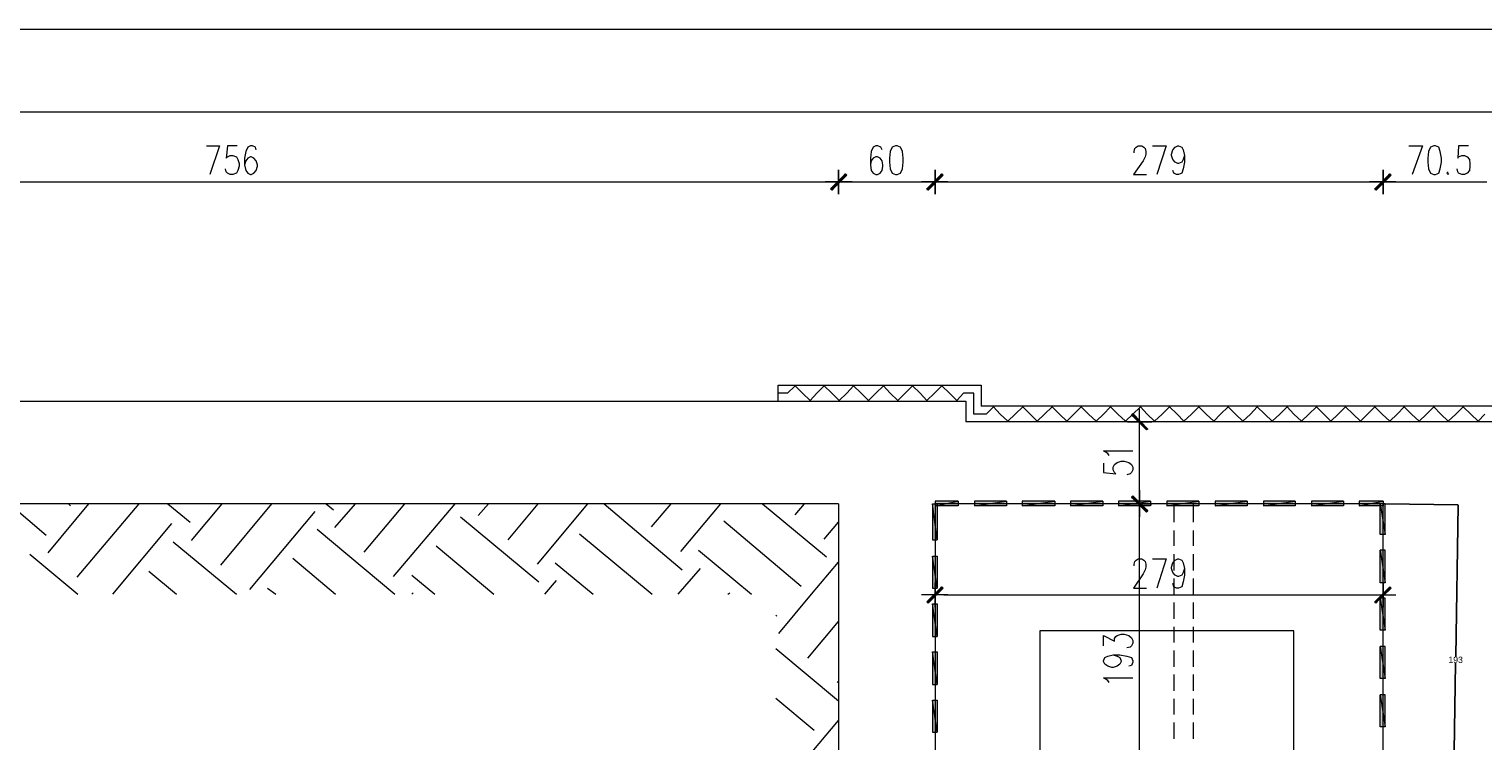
# Model space of a CAD drawing. Header units: inches. Extents: x 1504 to 12593, y -807 to 3183.
# Tile 86 of 256: x 2284 to 3187, y 2741 to 3183. Entities that reach past the tile are written whole.
import ezdxf

# ---------------------------------------------------------------- set-up
doc = ezdxf.new("R2010")
doc.units = ezdxf.units.IN
doc.header["$MEASUREMENT"] = 0
for name, color, linetype in [('at_Entity', 7, 'Continuous'), ('at_Rect', 7, 'Continuous'), ('at_Solid', 7, 'Continuous')]:
    doc.layers.add(name, color=color, linetype=linetype)
doc.dimstyles.get("Standard").update_dxf_attribs({"dimtxt": 4, "dimasz": 0.18, "dimexe": 0.18, "dimexo": 0.0625, "dimgap": 0.09, "dimtad": 0, "dimtih": 1, "dimtoh": 1, "dimdec": 0, "dimzin": 0, "dimdsep": 46, "dimtxsty": 'Standard', "dimcen": 0.09, "dimadec": 0, "dimazin": 0, "dimtfac": 1, "dimtdec": 0, "dimtofl": 0, "dimtmove": 0, "dimatfit": 3, "dimfxl": 1, "dimtolj": 1, "dimtzin": 0, "dimarcsym": 0})

# ---------------------------------------------------------------- blocks, each defined once
blk = doc.blocks.new('*D6')
at = {"color": 0, "lineweight": -2, "transparency": 16777216}
for p, q in [((3126.39, 2888.12), (3171.85, 2887.42)), ((3171.67, 2887.24), (3170.22, 2793.21)), ((3168.72, 2694.99), (3170.16, 2789.03)), ((3123.43, 2695.5), (3168.89, 2694.81))]:
    blk.add_line(p, q, dxfattribs=at)
at = {"color": 0, "transparency": 16777216}
for points in [[(3171.64, 2887.24), (3171.7, 2887.24), (3171.67, 2887.42)], [(3168.69, 2694.99), (3168.75, 2694.99), (3168.71, 2694.81)]]:
    blk.add_solid(points, dxfattribs=at)
at = {"layer": 'Defpoints', "color": 0, "transparency": 16777216}
for p in [(3126.33, 2888.12), (3123.37, 2695.51), (3168.71, 2694.81)]:
    blk.add_point(p, dxfattribs=at)
at = {"color": 0, "lineweight": 15, "transparency": 16777216, "insert": (3170.19, 2791.12), "char_height": 4, "attachment_point": 5}
blk.add_mtext('\\A1;193', dxfattribs=at)

msp = doc.modelspace()

# ---------------------------------------------------------------- hatches: boundary and pattern name
at = {"layer": 'at_Solid', "lineweight": 15}
for points in [[(2790.93, 3093.4), (2782.45, 3083.27), (2781.62, 3084.12)], [(2781.62, 3084.12), (2782.45, 3083.27), (2790.93, 3093.4)], [(2791.77, 3092.56), (2790.93, 3093.4), (2782.45, 3083.27)], [(2782.45, 3083.27), (2790.93, 3093.4), (2791.77, 3092.56)], [(2850.91, 3093.4), (2842.04, 3083.27), (2841.59, 3084.12)], [(2841.59, 3084.12), (2842.43, 3083.27), (2850.91, 3093.4)], [(2851.74, 3092.56), (2850.91, 3093.4), (2842.04, 3083.27)], [(2842.43, 3083.27), (2850.91, 3093.4), (2851.74, 3092.56)], [(3129.28, 3093.4), (3120.41, 3083.27), (3119.97, 3084.12)], [(3119.97, 3084.12), (3120.81, 3083.27), (3129.28, 3093.4)], [(3130.12, 3092.56), (3129.28, 3093.4), (3120.41, 3083.27)], [(3120.81, 3083.27), (3129.28, 3093.4), (3130.12, 3092.56)], [(2969.62, 2944.3), (2968.73, 2943.45), (2978.88, 2934.58)], [(2968.73, 2943.45), (2978.88, 2934.58), (2978.05, 2934.16)], [(2969.62, 2893.19), (2968.73, 2892.34), (2978.88, 2883.89)], [(2978.88, 2883.89), (2968.73, 2892.34), (2969.62, 2893.19)], [(2968.73, 2892.34), (2978.88, 2883.89), (2978.05, 2883.05)], [(2978.05, 2883.05), (2978.88, 2883.89), (2968.73, 2892.34)], [(2844.99, 2865.73), (2847.95, 2865.73), (2844.99, 2888.12)], [(2847.95, 2865.73), (2844.99, 2888.12), (2847.95, 2888.12)], [(2846.67, 2889.81), (2846.67, 2886.85), (2861.06, 2889.81)], [(2846.67, 2886.85), (2861.06, 2889.81), (2861.06, 2886.85)], [(2871.16, 2889.81), (2871.16, 2886.85), (2891.02, 2889.81)], [(2871.16, 2886.85), (2891.02, 2889.81), (2891.02, 2886.85)], [(2900.72, 2889.81), (2900.72, 2886.85), (2921.03, 2889.81)], [(2900.72, 2886.85), (2921.03, 2889.81), (2921.03, 2886.85)], [(2930.74, 2889.81), (2930.74, 2886.85), (2950.99, 2889.81)], [(2930.74, 2886.85), (2950.99, 2889.81), (2950.99, 2886.85)], [(2960.75, 2889.81), (2960.75, 2886.85), (2980.56, 2889.81)], [(2960.75, 2886.85), (2980.56, 2889.81), (2980.56, 2886.85)], [(2990.71, 2889.81), (2990.71, 2886.85), (3010.57, 2889.81)], [(2990.71, 2886.85), (3010.57, 2889.81), (3010.57, 2886.85)], [(3020.72, 2889.81), (3020.72, 2886.85), (3040.58, 2889.81)], [(3020.72, 2886.85), (3040.58, 2889.81), (3040.58, 2886.85)], [(3050.68, 2889.81), (3050.68, 2886.85), (3070.54, 2889.81)], [(3050.68, 2886.85), (3070.54, 2889.81), (3070.54, 2886.85)], [(3080.69, 2889.81), (3080.69, 2886.85), (3100.55, 2889.81)], [(3080.69, 2886.85), (3100.55, 2889.81), (3100.55, 2886.85)], [(3110.26, 2889.81), (3110.26, 2886.85), (3125.04, 2889.81)], [(3110.26, 2886.85), (3125.04, 2889.81), (3125.04, 2886.85)], [(3126.33, 2888.12), (3123.37, 2888.12), (3126.33, 2869.11)], [(3123.37, 2888.12), (3126.33, 2869.11), (3123.37, 2869.11)], [(2844.99, 2835.74), (2847.95, 2835.74), (2844.99, 2855.59)], [(2847.95, 2835.74), (2844.99, 2855.59), (2847.95, 2855.59)], [(3126.33, 2859.39), (3123.37, 2859.39), (3126.33, 2839.12)], [(3123.37, 2859.39), (3126.33, 2839.12), (3123.37, 2839.12)], [(2841.59, 2827.29), (2842.43, 2826.45), (2850.91, 2836.59)], [(2842.43, 2826.45), (2850.91, 2836.59), (2851.74, 2835.74)], [(3129.28, 2836.59), (3120.41, 2826.45), (3119.97, 2827.29)], [(3130.12, 2835.74), (3129.28, 2836.59), (3120.41, 2826.45)], [(3126.33, 2829.41), (3123.37, 2829.41), (3126.33, 2809.55)], [(3123.37, 2829.41), (3126.33, 2809.55), (3123.37, 2809.55)], [(2844.99, 2805.75), (2847.95, 2805.75), (2844.99, 2826.03)], [(2847.95, 2805.75), (2844.99, 2826.03), (2847.95, 2826.03)], [(2844.99, 2775.76), (2847.95, 2775.76), (2844.99, 2796.03)], [(2847.95, 2775.76), (2844.99, 2796.03), (2847.95, 2796.03)], [(3126.33, 2799.42), (3123.37, 2799.42), (3126.33, 2779.56)], [(3123.37, 2799.42), (3126.33, 2779.56), (3123.37, 2779.56)], [(2844.99, 2746.19), (2847.95, 2746.19), (2844.99, 2766.04)], [(2847.95, 2746.19), (2844.99, 2766.04), (2847.95, 2766.04)], [(3126.33, 2769.42), (3123.37, 2769.42), (3126.33, 2749.57)], [(3123.37, 2769.42), (3126.33, 2749.57), (3123.37, 2749.57)]]:
    msp.add_hatch(color=7, dxfattribs=at).paths.add_polyline_path(points)

# ---------------------------------------------------------------- linework, layer by layer
at = {"layer": 'at_Entity', "color": 7, "lineweight": 15}
for p, q in [((1987.09, 3131.85), (6705.31, 3131.85)), ((2393.84, 3110.73), (2401.87, 3110.73)), ((2401.87, 3110.73), (2395.96, 3092.98)), ((2406.95, 3110.73), (2406.11, 3103.12)), ((2412.86, 3110.73), (2406.95, 3110.73)), ((2419.61, 3109.88), (2418.39, 3107.34)), ((2421.34, 3110.73), (2419.61, 3109.88)), ((2422.57, 3110.73), (2421.34, 3110.73)), ((2424.3, 3109.88), (2422.57, 3110.73)), ((2424.69, 3108.19), (2424.3, 3109.88)), ((2808.23, 3109.88), (2806.95, 3107.34)), ((2809.9, 3110.73), (2808.23, 3109.88)), ((2811.18, 3110.73), (2809.9, 3110.73)), ((2812.86, 3109.88), (2811.18, 3110.73)), ((2813.75, 3108.19), (2812.86, 3109.88)), ((2820.06, 3109.88), (2818.77, 3107.34)), ((2822.18, 3110.73), (2820.06, 3109.88)), ((2823.01, 3110.73), (2822.18, 3110.73)), ((2825.13, 3109.88), (2823.01, 3110.73)), ((2826.41, 3107.34), (2825.13, 3109.88)), ((2970.46, 3107.34), (2970.85, 3109.04)), ((2970.85, 3109.04), (2971.69, 3109.88)), ((2971.69, 3109.88), (2972.97, 3110.73)), ((2972.97, 3110.73), (2975.09, 3110.73)), ((2975.09, 3110.73), (2976.37, 3109.88)), ((2976.37, 3109.88), (2977.21, 3109.04)), ((2977.21, 3109.04), (2977.6, 3107.34)), ((2981.84, 3110.73), (2990.32, 3110.73)), ((2990.32, 3110.73), (2984.4, 3092.98)), ((2993.67, 3105.65), (2994.5, 3108.19)), ((2994.5, 3108.19), (2995.79, 3109.88)), ((2995.79, 3109.88), (2997.46, 3110.73)), ((2997.46, 3110.73), (2997.91, 3110.73)), ((2997.91, 3110.73), (3000.03, 3109.88)), ((3000.03, 3109.88), (3000.86, 3108.19)), ((3000.86, 3108.19), (3001.7, 3104.81)), ((3141.11, 3110.73), (3149.54, 3110.73)), ((3149.54, 3110.73), (3143.18, 3092.98)), ((3154.61, 3109.88), (3153.33, 3107.34)), ((3156.73, 3110.73), (3154.61, 3109.88)), ((3157.57, 3110.73), (3156.73, 3110.73)), ((3159.69, 3109.88), (3157.57, 3110.73)), ((3160.53, 3107.34), (3159.69, 3109.88)), ((3171.91, 3110.73), (3171.52, 3103.12)), ((3178.27, 3110.73), (3171.91, 3110.73)), ((2406.11, 3103.12), (2406.95, 3103.96)), ((2406.95, 3103.96), (2408.62, 3104.81)), ((2408.62, 3104.81), (2410.35, 3104.81)), ((2410.35, 3104.81), (2412.47, 3103.96)), ((2412.47, 3103.96), (2413.31, 3102.28)), ((2413.31, 3102.28), (2414.15, 3099.74)), ((2414.15, 3099.74), (2414.15, 3098.05)), ((2418.39, 3107.34), (2417.49, 3103.12)), ((2417.49, 3103.12), (2417.49, 3098.9)), ((2418.39, 3101.43), (2417.49, 3098.9)), ((2419.61, 3103.12), (2418.39, 3101.43)), ((2421.34, 3103.96), (2419.61, 3103.12)), ((2421.73, 3103.96), (2421.34, 3103.96)), ((2423.41, 3103.12), (2421.73, 3103.96)), ((2424.69, 3101.43), (2423.41, 3103.12)), ((2425.53, 3098.9), (2424.69, 3101.43)), ((2806.95, 3107.34), (2806.55, 3103.12)), ((2806.55, 3103.12), (2806.55, 3098.9)), ((2806.95, 3101.43), (2806.55, 3098.9)), ((2808.23, 3103.12), (2806.95, 3101.43)), ((2809.9, 3103.96), (2808.23, 3103.12)), ((2810.79, 3103.96), (2809.9, 3103.96)), ((2812.47, 3103.12), (2810.79, 3103.96)), ((2813.75, 3101.43), (2812.47, 3103.12)), ((2814.14, 3098.9), (2813.75, 3101.43)), ((2818.77, 3107.34), (2818.38, 3103.12)), ((2818.38, 3103.12), (2818.38, 3100.58)), ((2818.38, 3100.58), (2818.77, 3096.36)), ((2826.81, 3103.12), (2826.41, 3107.34)), ((2826.41, 3096.36), (2826.81, 3100.58)), ((2826.81, 3100.58), (2826.81, 3103.12)), ((2975.93, 3101.43), (2970.01, 3092.98)), ((2970.46, 3106.5), (2970.46, 3107.34)), ((2977.21, 3103.96), (2975.93, 3101.43)), ((2977.6, 3105.65), (2977.21, 3103.96)), ((2977.6, 3107.34), (2977.6, 3105.65)), ((2993.67, 3104.81), (2993.67, 3105.65)), ((2994.5, 3102.28), (2993.67, 3104.81)), ((2995.79, 3100.58), (2994.5, 3102.28)), ((2997.46, 3099.74), (2995.79, 3100.58)), ((2997.91, 3099.74), (2997.46, 3099.74)), ((3000.03, 3100.58), (2997.91, 3099.74)), ((3000.86, 3102.28), (3000.03, 3100.58)), ((3001.7, 3104.81), (3000.86, 3102.28)), ((3001.7, 3100.58), (3000.86, 3096.36)), ((3001.7, 3104.81), (3001.7, 3100.58)), ((3153.33, 3107.34), (3152.94, 3103.12)), ((3152.94, 3103.12), (3152.94, 3100.58)), ((3152.94, 3100.58), (3153.33, 3096.36)), ((3161.36, 3103.12), (3160.53, 3107.34)), ((3160.53, 3096.36), (3161.36, 3100.58)), ((3161.36, 3100.58), (3161.36, 3103.12)), ((3171.52, 3103.12), (3171.91, 3103.96)), ((3171.91, 3103.96), (3174.03, 3104.81)), ((3174.03, 3104.81), (3175.7, 3104.81)), ((3175.7, 3104.81), (3177.43, 3103.96)), ((3177.43, 3103.96), (3178.71, 3102.28)), ((3178.71, 3102.28), (3179.1, 3099.74)), ((3179.1, 3099.74), (3179.1, 3098.05)), ((2406.11, 3094.68), (2405.67, 3096.36)), ((2406.95, 3093.83), (2406.11, 3094.68)), ((2408.62, 3092.98), (2406.95, 3093.83)), ((2410.35, 3092.98), (2408.62, 3092.98)), ((2412.47, 3093.83), (2410.35, 3092.98)), ((2413.31, 3095.52), (2412.47, 3093.83)), ((2414.15, 3098.05), (2413.31, 3095.52)), ((2417.49, 3098.9), (2418.39, 3095.52)), ((2418.39, 3095.52), (2419.61, 3093.83)), ((2419.61, 3093.83), (2421.34, 3092.98)), ((2421.34, 3092.98), (2421.73, 3092.98)), ((2421.73, 3092.98), (2423.41, 3093.83)), ((2423.41, 3093.83), (2424.69, 3095.52)), ((2424.69, 3095.52), (2425.53, 3098.05)), ((2425.53, 3098.05), (2425.53, 3098.9)), ((2781.62, 3084.12), (2790.93, 3093.4)), ((2790.93, 3093.4), (2781.62, 3084.12)), ((2782.06, 3083.69), (2791.32, 3092.98)), ((2791.32, 3092.98), (2782.06, 3083.69)), ((2790.93, 3093.4), (2782.45, 3083.27)), ((2790.93, 3093.4), (2782.45, 3083.27)), ((2782.45, 3083.27), (2790.93, 3093.4)), ((2782.45, 3083.27), (2790.93, 3093.4)), ((2782.45, 3083.27), (2791.77, 3092.56)), ((2791.77, 3092.56), (2782.45, 3083.27)), ((2786.69, 3095.94), (2786.69, 3080.73)), ((2786.69, 3080.73), (2786.69, 3095.94)), ((2791.77, 3092.56), (2790.93, 3093.4)), ((2790.93, 3093.4), (2791.77, 3092.56)), ((2806.55, 3098.9), (2806.95, 3095.52)), ((2806.95, 3095.52), (2808.23, 3093.83)), ((2808.23, 3093.83), (2809.9, 3092.98)), ((2809.9, 3092.98), (2810.79, 3092.98)), ((2810.79, 3092.98), (2812.47, 3093.83)), ((2812.47, 3093.83), (2813.75, 3095.52)), ((2813.75, 3095.52), (2814.14, 3098.05)), ((2814.14, 3098.05), (2814.14, 3098.9)), ((2818.77, 3096.36), (2820.06, 3093.83)), ((2820.06, 3093.83), (2822.18, 3092.98)), ((2822.18, 3092.98), (2823.01, 3092.98)), ((2823.01, 3092.98), (2825.13, 3093.83)), ((2825.13, 3093.83), (2826.41, 3096.36)), ((2841.59, 3084.12), (2850.91, 3093.4)), ((2850.91, 3093.4), (2841.59, 3084.12)), ((2850.91, 3093.4), (2842.04, 3083.27)), ((2850.91, 3093.4), (2842.04, 3083.27)), ((2842.04, 3083.69), (2851.3, 3092.98)), ((2851.3, 3092.98), (2842.04, 3083.69)), ((2842.04, 3083.27), (2851.74, 3092.56)), ((2842.43, 3083.27), (2850.91, 3093.4)), ((2842.43, 3083.27), (2850.91, 3093.4)), ((2851.74, 3092.56), (2842.43, 3083.27)), ((2846.67, 3095.94), (2846.67, 3080.73)), ((2846.67, 3080.73), (2846.67, 3095.94)), ((2851.74, 3092.56), (2850.91, 3093.4)), ((2850.91, 3093.4), (2851.74, 3092.56)), ((2970.01, 3092.98), (2978.05, 3092.98)), ((2994.95, 3093.83), (2994.5, 3095.52)), ((2996.62, 3092.98), (2994.95, 3093.83)), ((2997.91, 3092.98), (2996.62, 3092.98)), ((3000.03, 3093.83), (2997.91, 3092.98)), ((3000.86, 3096.36), (3000.03, 3093.83)), ((3119.97, 3084.12), (3129.28, 3093.4)), ((3129.28, 3093.4), (3119.97, 3084.12)), ((3129.28, 3093.4), (3120.41, 3083.27)), ((3129.28, 3093.4), (3120.41, 3083.27)), ((3120.41, 3083.69), (3129.68, 3092.98)), ((3129.68, 3092.98), (3120.41, 3083.69)), ((3120.41, 3083.27), (3130.12, 3092.56)), ((3120.81, 3083.27), (3129.28, 3093.4)), ((3120.81, 3083.27), (3129.28, 3093.4)), ((3130.12, 3092.56), (3120.81, 3083.27)), ((3125.04, 3095.94), (3125.04, 3080.73)), ((3125.04, 3080.73), (3125.04, 3095.94)), ((3130.12, 3092.56), (3129.28, 3093.4)), ((3129.28, 3093.4), (3130.12, 3092.56)), ((3153.33, 3096.36), (3154.61, 3093.83)), ((3154.61, 3093.83), (3156.73, 3092.98)), ((3156.73, 3092.98), (3157.57, 3092.98)), ((3157.57, 3092.98), (3159.69, 3093.83)), ((3159.69, 3093.83), (3160.53, 3096.36)), ((3165.6, 3094.68), (3164.77, 3093.83)), ((3164.77, 3093.83), (3165.6, 3092.98)), ((3165.6, 3092.98), (3165.99, 3093.83)), ((3171.52, 3094.68), (3171.07, 3096.36)), ((3171.91, 3093.83), (3171.52, 3094.68)), ((3174.03, 3092.98), (3171.91, 3093.83)), ((3175.7, 3092.98), (3174.03, 3092.98)), ((3177.43, 3093.83), (3175.7, 3092.98)), ((3178.71, 3095.52), (3177.43, 3093.83)), ((3179.1, 3098.05), (3178.71, 3095.52)), ((2038.19, 3088.34), (2781.23, 3088.34)), ((2778.27, 3088.34), (2795.12, 3088.34)), ((2795.12, 3088.34), (2778.27, 3088.34)), ((2782.45, 3083.27), (2781.62, 3084.12)), ((2781.62, 3084.12), (2782.45, 3083.27)), ((2792.16, 3088.34), (2840.75, 3088.34)), ((2838.24, 3088.34), (2854.7, 3088.34)), ((2854.7, 3088.34), (2838.24, 3088.34)), ((2842.04, 3083.27), (2841.59, 3084.12)), ((2841.59, 3084.12), (2842.43, 3083.27)), ((2852.19, 3088.34), (3119.52, 3088.34)), ((3116.57, 3088.34), (3133.08, 3088.34)), ((3133.08, 3088.34), (3116.57, 3088.34)), ((3120.41, 3083.27), (3119.97, 3084.12)), ((3119.97, 3084.12), (3120.81, 3083.27)), ((3130.51, 3088.34), (3189.65, 3088.34)), ((2749.09, 2962.04), (2875.4, 2962.04)), ((2749.09, 2951.9), (2749.09, 2962.04)), ((2755.01, 2956.97), (2749.09, 2956.97)), ((2755.01, 2956.97), (2759.64, 2961.62)), ((2759.64, 2961.62), (2764.32, 2956.97)), ((2768.95, 2952.32), (2764.32, 2956.97)), ((2773.19, 2956.97), (2768.95, 2952.32)), ((2773.19, 2956.97), (2777.82, 2961.62)), ((2777.82, 2961.62), (2782.45, 2956.97)), ((2787.14, 2952.32), (2782.45, 2956.97)), ((2791.77, 2956.97), (2787.14, 2952.32)), ((2791.77, 2956.97), (2796.01, 2961.62)), ((2796.01, 2961.62), (2800.64, 2956.97)), ((2805.27, 2952.32), (2800.64, 2956.97)), ((2809.9, 2956.97), (2805.27, 2952.32)), ((2809.9, 2956.97), (2814.59, 2961.62)), ((2814.59, 2961.62), (2818.77, 2956.97)), ((2823.46, 2952.32), (2818.77, 2956.97)), ((2828.09, 2956.97), (2823.46, 2952.32)), ((2828.09, 2956.97), (2832.72, 2961.62)), ((2832.72, 2961.62), (2837.41, 2956.97)), ((2841.59, 2952.32), (2837.41, 2956.97)), ((2846.28, 2956.97), (2841.59, 2952.32)), ((2846.28, 2956.97), (2850.91, 2961.62)), ((2850.91, 2961.62), (2855.54, 2956.97)), ((2860.17, 2952.32), (2855.54, 2956.97)), ((2864.41, 2956.97), (2860.17, 2952.32)), ((2870.77, 2956.97), (2864.41, 2956.97)), ((2870.77, 2943.88), (2870.77, 2956.97)), ((2875.4, 2962.04), (2875.4, 2948.94)), ((1981.63, 2951.9), (2865.69, 2951.9)), ((2865.69, 2951.9), (2865.69, 2939.23)), ((3255.98, 2948.94), (2875.4, 2948.94)), ((2878.35, 2943.88), (2882.98, 2948.52)), ((2882.98, 2948.52), (2887.22, 2943.88)), ((2896.54, 2943.88), (2901.17, 2948.52)), ((2901.17, 2948.52), (2905.8, 2943.88)), ((2914.67, 2943.88), (2919.36, 2948.52)), ((2919.36, 2948.52), (2923.99, 2943.88)), ((2932.86, 2943.88), (2937.49, 2948.52)), ((2937.49, 2948.52), (2942.12, 2943.88)), ((2951.43, 2943.88), (2955.67, 2948.52)), ((2955.67, 2948.52), (2960.3, 2943.88)), ((2969.62, 2943.88), (2974.25, 2948.52)), ((2973.81, 2930.78), (2973.81, 2947.26)), ((2974.25, 2948.52), (2978.49, 2943.88)), ((2987.75, 2943.88), (2992.38, 2948.52)), ((2992.38, 2948.52), (2997.07, 2943.88)), ((3005.94, 2943.88), (3010.57, 2948.52)), ((3010.57, 2948.52), (3015.2, 2943.88)), ((3024.07, 2943.88), (3028.76, 2948.52)), ((3028.76, 2948.52), (3033.39, 2943.88)), ((3042.65, 2943.88), (3046.89, 2948.52)), ((3046.89, 2948.52), (3051.52, 2943.88)), ((3060.83, 2943.88), (3065.46, 2948.52)), ((3065.46, 2948.52), (3069.7, 2943.88)), ((3079.02, 2943.88), (3083.65, 2948.52)), ((3083.65, 2948.52), (3088.28, 2943.88)), ((3097.15, 2943.88), (3101.78, 2948.52)), ((3101.78, 2948.52), (3106.47, 2943.88)), ((3115.34, 2943.88), (3119.97, 2948.52)), ((3119.97, 2948.52), (3124.6, 2943.88)), ((3133.92, 2943.88), (3138.16, 2948.52)), ((3138.16, 2948.52), (3142.79, 2943.88)), ((3152.05, 2943.88), (3156.73, 2948.52)), ((3156.73, 2948.52), (3160.92, 2943.88)), ((3170.23, 2943.88), (3174.86, 2948.52)), ((3174.86, 2948.52), (3179.55, 2943.88)), ((5837.7, 2939.23), (2865.69, 2939.23)), ((2878.35, 2943.88), (2870.77, 2943.88)), ((2891.85, 2939.65), (2887.22, 2943.88)), ((2896.54, 2943.88), (2891.85, 2939.65)), ((2910.04, 2939.65), (2905.8, 2943.88)), ((2914.67, 2943.88), (2910.04, 2939.65)), ((2928.62, 2939.65), (2923.99, 2943.88)), ((2932.86, 2943.88), (2928.62, 2939.65)), ((2946.8, 2939.65), (2942.12, 2943.88)), ((2951.43, 2943.88), (2946.8, 2939.65)), ((2964.94, 2939.65), (2960.3, 2943.88)), ((2969.62, 2943.88), (2964.94, 2939.65)), ((2966.22, 2939.23), (2981.45, 2939.23)), ((2969.62, 2944.3), (2968.73, 2943.45)), ((2968.73, 2943.45), (2978.88, 2934.58)), ((2968.73, 2943.45), (2978.88, 2934.58)), ((2978.05, 2934.16), (2968.73, 2943.45)), ((2978.49, 2934.16), (2969.17, 2943.88)), ((2978.88, 2934.58), (2969.62, 2944.3)), ((2983.12, 2939.65), (2978.49, 2943.88)), ((2987.75, 2943.88), (2983.12, 2939.65)), ((3001.25, 2939.65), (2997.07, 2943.88)), ((3005.94, 2943.88), (3001.25, 2939.65)), ((3019.89, 2939.65), (3015.2, 2943.88)), ((3024.07, 2943.88), (3019.89, 2939.65)), ((3038.02, 2939.65), (3033.39, 2943.88)), ((3042.65, 2943.88), (3038.02, 2939.65)), ((3056.2, 2939.65), (3051.52, 2943.88)), ((3060.83, 2943.88), (3056.2, 2939.65)), ((3074.33, 2939.65), (3069.7, 2943.88)), ((3079.02, 2943.88), (3074.33, 2939.65)), ((3092.52, 2939.65), (3088.28, 2943.88)), ((3097.15, 2943.88), (3092.52, 2939.65)), ((3111.1, 2939.65), (3106.47, 2943.88)), ((3115.34, 2943.88), (3111.1, 2939.65)), ((3129.28, 2939.65), (3124.6, 2943.88)), ((3133.92, 2943.88), (3129.28, 2939.65)), ((3147.42, 2939.65), (3142.79, 2943.88)), ((3152.05, 2943.88), (3147.42, 2939.65)), ((3165.6, 2939.65), (3160.92, 2943.88)), ((3170.23, 2943.88), (3165.6, 2939.65)), ((3184.18, 2939.65), (3179.55, 2943.88)), ((3188.42, 2943.88), (3184.18, 2939.65)), ((2973.81, 2893.61), (2973.81, 2933.32)), ((2978.88, 2934.58), (2978.05, 2934.16)), ((2953.94, 2919.37), (2951.43, 2921.07)), ((2951.43, 2921.07), (2969.62, 2921.07)), ((2954.84, 2918.11), (2953.94, 2919.37)), ((2951.43, 2913.46), (2951.43, 2907.55)), ((2957.35, 2910.93), (2958.18, 2912.62)), ((2957.35, 2909.24), (2957.35, 2910.93)), ((2958.18, 2912.62), (2959.86, 2913.89)), ((2959.86, 2913.89), (2962.42, 2914.73)), ((2962.42, 2914.73), (2964.1, 2914.73)), ((2964.1, 2914.73), (2967.05, 2913.89)), ((2967.05, 2913.89), (2968.73, 2912.62)), ((2968.73, 2912.62), (2969.62, 2910.93)), ((2969.62, 2910.93), (2969.62, 2909.24)), ((2951.43, 2907.55), (2959.02, 2906.71)), ((2958.18, 2907.55), (2957.35, 2909.24)), ((2959.02, 2906.71), (2958.18, 2907.55)), ((2967.89, 2906.71), (2965.77, 2906.28)), ((2968.73, 2907.55), (2967.89, 2906.71)), ((2969.62, 2909.24), (2968.73, 2907.55)), ((2969.62, 2893.19), (2968.73, 2892.34)), ((2968.73, 2892.34), (2969.62, 2893.19)), ((2968.73, 2892.34), (2978.88, 2883.89)), ((2968.73, 2892.34), (2978.88, 2883.89)), ((2978.05, 2883.05), (2968.73, 2892.34)), ((2978.88, 2883.89), (2968.73, 2892.34)), ((2968.73, 2892.34), (2978.05, 2883.05)), ((2978.88, 2883.89), (2968.73, 2892.34)), ((2978.49, 2883.47), (2969.17, 2892.76)), ((2969.17, 2892.76), (2978.49, 2883.47)), ((2978.88, 2883.89), (2969.62, 2893.19)), ((2969.62, 2893.19), (2978.88, 2883.89)), ((2973.81, 2880.09), (2973.81, 2896.57)), ((2973.81, 2896.57), (2973.81, 2880.09)), ((2786.69, 2888.12), (2032.28, 2888.12)), ((2786.69, 2888.12), (2032.28, 2888.12)), ((2271.39, 2888.12), (2294.2, 2868.69)), ((2295.43, 2857.71), (2320.81, 2888.12)), ((2308.09, 2888.12), (2309.38, 2886.85)), ((2313.62, 2842.5), (2352.05, 2888.12)), ((2369.79, 2888.12), (2383.74, 2876.71)), ((2384.58, 2865.31), (2403.6, 2888.12)), ((2402.71, 2850.1), (2434.4, 2888.12)), ((2420.9, 2834.9), (2461.45, 2883.47)), ((2468.2, 2888.12), (2472.83, 2884.32)), ((2473.67, 2873.33), (2486.39, 2888.12)), ((2491.86, 2858.13), (2517.19, 2888.12)), ((2510.04, 2842.92), (2548.48, 2888.12)), ((2562.82, 2880.94), (2569.18, 2888.12)), ((2581.4, 2865.73), (2599.97, 2888.12)), ((2599.58, 2850.53), (2630.82, 2888.12)), ((2640.98, 2888.12), (2689.57, 2847.15)), ((2670.54, 2873.76), (2682.76, 2888.12)), ((2688.68, 2858.55), (2713.61, 2888.12)), ((2739.39, 2888.12), (2779.11, 2855.17)), ((2759.64, 2881.36), (2765.55, 2888.12)), ((2786.69, 2888.12), (2786.69, 2391.37)), ((2847.95, 2865.73), (2844.99, 2888.12)), ((2844.99, 2888.12), (2844.99, 2865.73)), ((2847.95, 2865.73), (2844.99, 2888.12)), ((2844.99, 2888.12), (2847.95, 2888.12)), ((2844.99, 2888.12), (2847.95, 2888.12)), ((2846.67, 2889.81), (2846.67, 2886.85)), ((2846.67, 2886.85), (2861.06, 2889.81)), ((2861.06, 2889.81), (2846.67, 2889.81)), ((2846.67, 2886.85), (2861.06, 2889.81)), ((2846.67, 2888.12), (2846.67, 2115.13)), ((3125.04, 2888.12), (2846.67, 2888.12)), ((3125.04, 2888.12), (2846.67, 2888.12)), ((2861.06, 2886.85), (2846.67, 2886.85)), ((2847.95, 2888.12), (2847.95, 2865.73)), ((2861.06, 2889.81), (2861.06, 2886.85)), ((2871.16, 2889.81), (2871.16, 2886.85)), ((2871.16, 2886.85), (2891.02, 2889.81)), ((2891.02, 2889.81), (2871.16, 2889.81)), ((2871.16, 2886.85), (2891.02, 2889.81)), ((2891.02, 2886.85), (2871.16, 2886.85)), ((2891.02, 2889.81), (2891.02, 2886.85)), ((2900.72, 2889.81), (2900.72, 2886.85)), ((2900.72, 2886.85), (2921.03, 2889.81)), ((2921.03, 2889.81), (2900.72, 2889.81)), ((2900.72, 2886.85), (2921.03, 2889.81)), ((2921.03, 2886.85), (2900.72, 2886.85)), ((2921.03, 2889.81), (2921.03, 2886.85)), ((2930.74, 2889.81), (2930.74, 2886.85)), ((2930.74, 2886.85), (2950.99, 2889.81)), ((2950.99, 2889.81), (2930.74, 2889.81)), ((2930.74, 2886.85), (2950.99, 2889.81)), ((2950.99, 2886.85), (2930.74, 2886.85)), ((2950.99, 2889.81), (2950.99, 2886.85)), ((2960.75, 2889.81), (2960.75, 2886.85)), ((2960.75, 2886.85), (2980.56, 2889.81)), ((2980.56, 2889.81), (2960.75, 2889.81)), ((2960.75, 2886.85), (2980.56, 2889.81)), ((2980.56, 2886.85), (2960.75, 2886.85)), ((2966.22, 2888.12), (2981.45, 2888.12)), ((2981.45, 2888.12), (2966.22, 2888.12)), ((2973.81, 2701.42), (2973.81, 2882.63)), ((2978.88, 2883.89), (2978.05, 2883.05)), ((2978.05, 2883.05), (2978.88, 2883.89)), ((2980.56, 2889.81), (2980.56, 2886.85)), ((2990.71, 2889.81), (2990.71, 2886.85)), ((2990.71, 2886.85), (3010.57, 2889.81)), ((3010.57, 2889.81), (2990.71, 2889.81)), ((2990.71, 2886.85), (3010.57, 2889.81)), ((3010.57, 2886.85), (2990.71, 2886.85)), ((2995.34, 2876.71), (2995.34, 2888.12)), ((3007.17, 2876.71), (3007.17, 2888.12)), ((3010.57, 2889.81), (3010.57, 2886.85)), ((3020.72, 2889.81), (3020.72, 2886.85)), ((3020.72, 2886.85), (3040.58, 2889.81)), ((3040.58, 2889.81), (3020.72, 2889.81)), ((3020.72, 2886.85), (3040.58, 2889.81)), ((3040.58, 2886.85), (3020.72, 2886.85)), ((3040.58, 2889.81), (3040.58, 2886.85)), ((3050.68, 2889.81), (3050.68, 2886.85)), ((3050.68, 2886.85), (3070.54, 2889.81)), ((3070.54, 2889.81), (3050.68, 2889.81)), ((3050.68, 2886.85), (3070.54, 2889.81)), ((3070.54, 2886.85), (3050.68, 2886.85)), ((3070.54, 2889.81), (3070.54, 2886.85)), ((3080.69, 2889.81), (3080.69, 2886.85)), ((3080.69, 2886.85), (3100.55, 2889.81)), ((3100.55, 2889.81), (3080.69, 2889.81)), ((3080.69, 2886.85), (3100.55, 2889.81)), ((3100.55, 2886.85), (3080.69, 2886.85)), ((3100.55, 2889.81), (3100.55, 2886.85)), ((3110.26, 2889.81), (3110.26, 2886.85)), ((3110.26, 2886.85), (3125.04, 2889.81)), ((3125.04, 2889.81), (3110.26, 2889.81)), ((3110.26, 2886.85), (3125.04, 2889.81)), ((3125.04, 2886.85), (3110.26, 2886.85)), ((3126.33, 2888.12), (3123.37, 2888.12)), ((3123.37, 2888.12), (3126.33, 2869.11)), ((3123.37, 2888.12), (3126.33, 2869.11)), ((3123.37, 2869.11), (3123.37, 2888.12)), ((3125.04, 2889.81), (3125.04, 2886.85)), ((3125.04, 2889.81), (3125.04, 2886.85)), ((3125.04, 2391.37), (3125.04, 2888.12)), ((3126.33, 2869.11), (3126.33, 2888.12)), ((2335.6, 2831.94), (2372.31, 2875.87)), ((2551.83, 2880.09), (2600.42, 2839.54)), ((2715.29, 2877.56), (2763.49, 2837.01)), ((2777.82, 2866.15), (2786.69, 2876.71)), ((2373.14, 2864.46), (2412.47, 2831.94)), ((2462.74, 2872.49), (2510.88, 2831.94)), ((2625.75, 2869.53), (2670.94, 2831.94)), ((2844.99, 2865.73), (2847.95, 2865.73)), ((2995.34, 2861.93), (2995.34, 2871.64)), ((3007.17, 2861.93), (3007.17, 2871.64)), ((3126.33, 2869.11), (3123.37, 2869.11)), ((2284.05, 2856.86), (2314.01, 2831.94)), ((2536.66, 2861.93), (2572.53, 2831.94)), ((2699.67, 2859.39), (2732.64, 2831.94)), ((2847.95, 2835.74), (2844.99, 2855.59)), ((2844.99, 2855.59), (2844.99, 2835.74)), ((2847.95, 2835.74), (2844.99, 2855.59)), ((2844.99, 2855.59), (2847.95, 2855.59)), ((2847.95, 2855.59), (2847.95, 2835.74)), ((2995.34, 2846.72), (2995.34, 2856.86)), ((3007.17, 2846.72), (3007.17, 2856.86)), ((3126.33, 2859.39), (3123.37, 2859.39)), ((3123.37, 2859.39), (3126.33, 2839.12)), ((3123.37, 2859.39), (3126.33, 2839.12)), ((3123.37, 2839.12), (3123.37, 2859.39)), ((3126.33, 2839.12), (3126.33, 2859.39)), ((2357.97, 2846.3), (2375.26, 2831.94)), ((2447.51, 2854.33), (2474.12, 2831.94)), ((2610.57, 2851.37), (2634.23, 2831.94)), ((2687, 2831.94), (2700.95, 2847.99)), ((2769.79, 2831.94), (2786.69, 2851.79)), ((2970.46, 2850.53), (2970.85, 2852.21)), ((2970.46, 2849.68), (2970.46, 2850.53)), ((2970.85, 2852.21), (2971.69, 2853.06)), ((2971.69, 2853.06), (2972.97, 2853.9)), ((2972.97, 2853.9), (2975.09, 2853.9)), ((2975.09, 2853.9), (2976.37, 2853.06)), ((2977.21, 2847.15), (2975.93, 2844.61)), ((2976.37, 2853.06), (2977.21, 2852.21)), ((2977.21, 2852.21), (2977.6, 2850.53)), ((2977.6, 2848.84), (2977.21, 2847.15)), ((2977.6, 2850.53), (2977.6, 2848.84)), ((2981.84, 2853.9), (2990.32, 2853.9)), ((2990.32, 2853.9), (2984.4, 2835.74)), ((2993.67, 2848.84), (2994.5, 2851.37)), ((2993.67, 2847.99), (2993.67, 2848.84)), ((2994.5, 2845.46), (2993.67, 2847.99)), ((2994.5, 2851.37), (2995.79, 2853.06)), ((2995.79, 2853.06), (2997.46, 2853.9)), ((2997.46, 2853.9), (2997.91, 2853.9)), ((2997.91, 2853.9), (3000.03, 2853.06)), ((3000.03, 2853.06), (3000.86, 2851.37)), ((3000.86, 2851.37), (3001.7, 2847.99)), ((3001.7, 2847.99), (3000.86, 2845.46)), ((3001.7, 2847.99), (3001.7, 2843.77)), ((2521.43, 2843.77), (2535.76, 2831.94)), ((2604.21, 2831.94), (2611.41, 2840.39)), ((2846.67, 2823.91), (2846.67, 2839.12)), ((2975.93, 2844.61), (2970.01, 2835.74)), ((2995.79, 2843.77), (2994.5, 2845.46)), ((2994.95, 2836.59), (2994.5, 2838.7)), ((2995.34, 2831.94), (2995.34, 2841.65)), ((2997.46, 2842.92), (2995.79, 2843.77)), ((2997.91, 2842.92), (2997.46, 2842.92)), ((3000.03, 2843.77), (2997.91, 2842.92)), ((3000.86, 2845.46), (3000.03, 2843.77)), ((3000.86, 2839.54), (3000.03, 2836.59)), ((3001.7, 2843.77), (3000.86, 2839.54)), ((3007.17, 2831.94), (3007.17, 2841.65)), ((3126.33, 2839.12), (3123.37, 2839.12)), ((3125.04, 2839.12), (3125.04, 2823.91)), ((2431.89, 2835.74), (2436.96, 2831.94)), ((2521.43, 2831.94), (2522.26, 2832.78)), ((2717.85, 2831.94), (2719.14, 2832.78)), ((2749.54, 2807.44), (2769.79, 2831.94)), ((2854.7, 2831.52), (2838.24, 2831.52)), ((2850.91, 2836.59), (2841.59, 2827.29)), ((2851.3, 2836.16), (2842.04, 2826.87)), ((2842.43, 2826.45), (2850.91, 2836.59)), ((2842.43, 2826.45), (2850.91, 2836.59)), ((2851.74, 2835.74), (2842.43, 2826.45)), ((2844.99, 2835.74), (2847.95, 2835.74)), ((2850.91, 2836.59), (2851.74, 2835.74)), ((2852.19, 2831.52), (3119.52, 2831.52)), ((2970.01, 2835.74), (2978.05, 2835.74)), ((2996.62, 2835.74), (2994.95, 2836.59)), ((2997.91, 2835.74), (2996.62, 2835.74)), ((3000.03, 2836.59), (2997.91, 2835.74)), ((3116.57, 2831.52), (3133.08, 2831.52)), ((3119.97, 2827.29), (3129.28, 2836.59)), ((3129.28, 2836.59), (3120.41, 2826.45)), ((3129.28, 2836.59), (3120.41, 2826.45)), ((3120.41, 2826.87), (3129.68, 2836.16)), ((3120.41, 2826.45), (3130.12, 2835.74)), ((3126.33, 2829.41), (3123.37, 2829.41)), ((3123.37, 2829.41), (3126.33, 2809.55)), ((3123.37, 2829.41), (3126.33, 2809.55)), ((3123.37, 2809.55), (3123.37, 2829.41)), ((3126.33, 2809.55), (3126.33, 2829.41)), ((3130.12, 2835.74), (3129.28, 2836.59)), ((2841.59, 2827.29), (2842.43, 2826.45)), ((2847.95, 2805.75), (2844.99, 2826.03)), ((2844.99, 2826.03), (2844.99, 2805.75)), ((2847.95, 2805.75), (2844.99, 2826.03)), ((2844.99, 2826.03), (2847.95, 2826.03)), ((2847.95, 2826.03), (2847.95, 2805.75)), ((2995.34, 2816.73), (2995.34, 2826.87)), ((3007.17, 2816.73), (3007.17, 2826.87)), ((3120.41, 2826.45), (3119.97, 2827.29)), ((2747.81, 2818.85), (2748.26, 2818.42)), ((2767.67, 2792.24), (2786.69, 2815.04)), ((2995.34, 2801.95), (2995.34, 2811.67)), ((3007.17, 2801.95), (3007.17, 2811.67)), ((2844.99, 2805.75), (2847.95, 2805.75)), ((3069.7, 2809.13), (2911.71, 2809.13)), ((2911.71, 2809.13), (2911.71, 2545.97)), ((2951.43, 2799.84), (2951.43, 2806.17)), ((2951.43, 2806.17), (2958.18, 2802.8)), ((2958.18, 2804.48), (2959.02, 2805.75)), ((2958.18, 2802.8), (2958.18, 2804.48)), ((2959.02, 2805.75), (2959.86, 2806.17)), ((2959.86, 2806.17), (2962.42, 2807.02)), ((2962.42, 2807.02), (2964.1, 2807.02)), ((2964.1, 2807.02), (2967.05, 2806.17)), ((2967.05, 2806.17), (2968.73, 2804.9)), ((2968.73, 2804.9), (2969.62, 2803.21)), ((2969.62, 2801.52), (2968.73, 2799.84)), ((2969.62, 2803.21), (2969.62, 2801.52)), ((3069.7, 2396.45), (3069.7, 2809.13)), ((3126.33, 2809.55), (3123.37, 2809.55)), ((2747.81, 2798.15), (2786.69, 2765.62)), ((2847.95, 2775.76), (2844.99, 2796.03)), ((2844.99, 2796.03), (2844.99, 2775.76)), ((2847.95, 2775.76), (2844.99, 2796.03)), ((2844.99, 2796.03), (2847.95, 2796.03)), ((2847.95, 2796.03), (2847.95, 2775.76)), ((2951.43, 2790.54), (2952.27, 2792.66)), ((2952.27, 2792.66), (2953.94, 2793.5)), ((2953.94, 2793.5), (2957.35, 2794.34)), ((2957.35, 2794.34), (2959.86, 2793.5)), ((2957.35, 2794.34), (2961.59, 2794.34)), ((2959.86, 2793.5), (2961.59, 2792.66)), ((2961.59, 2794.34), (2965.77, 2793.5)), ((2961.59, 2792.66), (2962.42, 2790.54)), ((2967.89, 2798.99), (2965.77, 2798.57)), ((2965.77, 2793.5), (2968.73, 2792.66)), ((2968.73, 2799.84), (2967.89, 2798.99)), ((2968.73, 2792.66), (2969.62, 2790.54)), ((2995.34, 2786.74), (2995.34, 2796.88)), ((3007.17, 2786.74), (3007.17, 2796.88)), ((3126.33, 2799.42), (3123.37, 2799.42)), ((3123.37, 2799.42), (3126.33, 2779.56)), ((3123.37, 2799.42), (3126.33, 2779.56)), ((3123.37, 2779.56), (3123.37, 2799.42)), ((3126.33, 2779.56), (3126.33, 2799.42)), ((2951.43, 2790.12), (2951.43, 2790.54)), ((2952.27, 2788.43), (2951.43, 2790.12)), ((2953.94, 2787.16), (2952.27, 2788.43)), ((2956.51, 2786.32), (2953.94, 2787.16)), ((2957.35, 2786.32), (2956.51, 2786.32)), ((2959.86, 2787.16), (2957.35, 2786.32)), ((2961.59, 2788.43), (2959.86, 2787.16)), ((2962.42, 2790.12), (2961.59, 2788.43)), ((2962.42, 2790.54), (2962.42, 2790.12)), ((2968.73, 2787.59), (2967.05, 2787.16)), ((2969.62, 2789.7), (2968.73, 2787.59)), ((2969.62, 2790.54), (2969.62, 2789.7)), ((2785.86, 2777.03), (2786.69, 2777.88)), ((2844.99, 2775.76), (2847.95, 2775.76)), ((2953.94, 2778.29), (2951.43, 2779.98)), ((2951.43, 2779.98), (2969.62, 2779.98)), ((2954.84, 2777.03), (2953.94, 2778.29)), ((2995.34, 2771.96), (2995.34, 2782.1)), ((3007.17, 2771.96), (3007.17, 2782.1)), ((3126.33, 2779.56), (3123.37, 2779.56)), ((2747.81, 2767.31), (2771.46, 2747.46)), ((2847.95, 2746.19), (2844.99, 2766.04)), ((2844.99, 2766.04), (2844.99, 2746.19)), ((2847.95, 2746.19), (2844.99, 2766.04)), ((2844.99, 2766.04), (2847.95, 2766.04)), ((2847.95, 2766.04), (2847.95, 2746.19)), ((2995.34, 2757.17), (2995.34, 2766.89)), ((3007.17, 2757.17), (3007.17, 2766.89)), ((3126.33, 2769.42), (3123.37, 2769.42)), ((3123.37, 2769.42), (3126.33, 2749.57)), ((3123.37, 2769.42), (3126.33, 2749.57)), ((3123.37, 2749.57), (3123.37, 2769.42)), ((3126.33, 2749.57), (3126.33, 2769.42)), ((2757.13, 2718.31), (2786.69, 2753.37)), ((2995.34, 2741.97), (2995.34, 2752.11)), ((3007.17, 2741.97), (3007.17, 2752.11)), ((3126.33, 2749.57), (3123.37, 2749.57)), ((2844.99, 2746.19), (2847.95, 2746.19))]:
    msp.add_line(p, q, dxfattribs=at)
at = {"layer": 'at_Rect', "color": 7, "lineweight": 15}
msp.add_line((1504.27, 3183.38), (9076.24, 3183.38), dxfattribs=at)

# ---------------------------------------------------------------- dimensions: what is measured, and where the dimension line sits
at = {"lineweight": 15}
dim = msp.add_aligned_dim(p1=(3126.33, 2888.12), p2=(3123.37, 2695.51), distance=45.35, dimstyle='Standard', dxfattribs=at)
dim.commit()
dim.dimension.update_dxf_attribs({"geometry": '*D6', "text_midpoint": (3170.19, 2791.12)})

doc.saveas('drawing.dxf')
